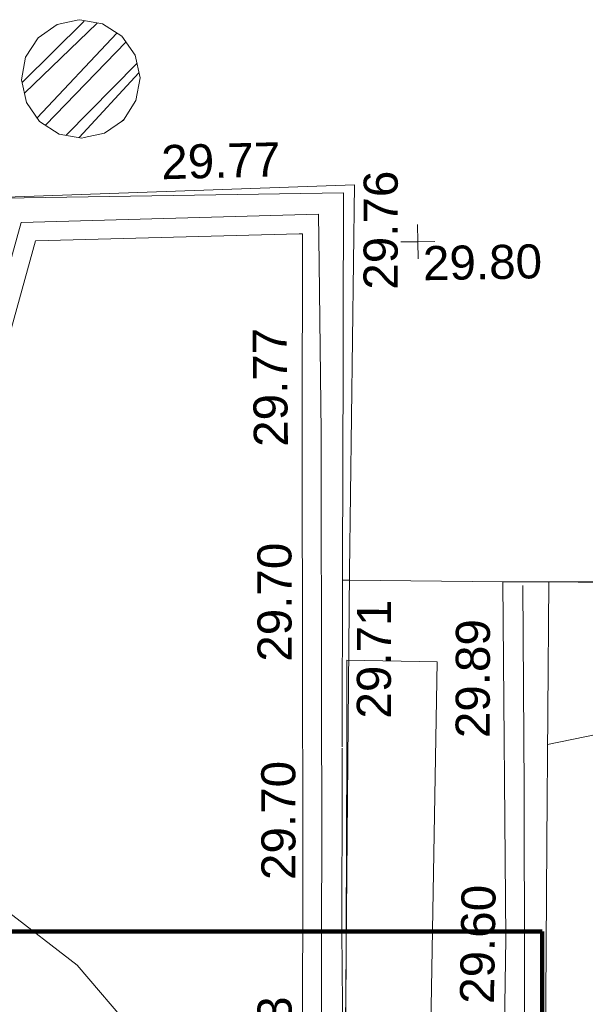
# Model space of a CAD drawing. Header units: millimetres. Extents: x -287732 to 520720, y -88450 to 287754.
# Tile 253 of 256: x 52525 to 58747, y 57184 to 68025. Entities that reach past the tile are written whole.
import ezdxf

# ---------------------------------------------------------------- set-up
doc = ezdxf.new("R2010")
doc.units = ezdxf.units.MM
doc.linetypes.add('IMPORT-HIDDEN2 _3_', pattern=[4762.5, 3175, -1587.5])
doc.linetypes.add('IMPORT-UG_ELEC_STREET LIGHTING_QLB2 _2_', pattern=[2700, 1500, -300.0000000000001, 0, -250, 150, -300.0000000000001, 0, -200])
for name, color, linetype, lineweight, true_color in [('00_UAV_FENCE_2D', 7, 'Continuous', 9, 0x264c2f), ('00_UAV_LEVEL_SPOT', 7, 'Continuous', 9, 0x666666), ('00_UAV_ROAD_MARKING_YELLOW_CONTINUOUS', 40, 'Continuous', 9, 0xffbf00), ('00_UAV_WALL', 7, 'Continuous', 9, 0x7c00a5), ('01_DTM_CONTOUR_MJR', 7, 'Continuous', 9, 0x7f3f00), ('01_DTM_CONTOUR_MNR', 7, 'Continuous', 9, 0xa5a552), ('12333-PUM-2D-U-0001-C01 - Rev2_REVIT IMPORT_dwg', 7, 'Continuous', 9, 0x767676), ('A_RHA_Line', 7, 'Continuous', 9, 0x00a600), ('PUM-CHAMBER EXTENTS', 6, 'IMPORT-HIDDEN2 _3_', 9, 0xff00ff)]:
    doc.layers.add(name, color=color, linetype=linetype, lineweight=lineweight, true_color=true_color)
for name, color, linetype, lineweight in [('00_UAV_ROAD_EDGE', 7, 'Continuous', 9), ('00_UAV_SURFACE', 7, 'Continuous', 9), ('A_RHA_Floor', 7, 'Continuous', 9)]:
    doc.layers.add(name, color=color, linetype=linetype, lineweight=lineweight)
doc.styles.add('Swis721 Lt BT_2', font='swissl.ttf', dxfattribs={"height": 375})

# ---------------------------------------------------------------- blocks, each defined once
blk = doc.blocks.new('12333-PUM-2D-U-0001-C01 - Rev2_REVIT IMPORT_dwg_UAV-2077255-Site Location Plan Proposed')
at = {"layer": '00_UAV_LEVEL_SPOT', "color": 254, "true_color": 0xcccccc, "flags": 128}
for points in [[(500.0000000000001, 0), (0, 0), (0, 500.0000000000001)], [(0, -500.0000000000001), (0, 0), (-500.0000000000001, 0)]]:
    blk.add_lwpolyline(points, dxfattribs=at)
blk = doc.blocks.new('12333-PUM-2D-U-0001-C01 - Rev2_REVIT IMPORT_dwg_MGS62954_T2_Galway_ITM_3d_Rev1-2077680-Site Location Plan Proposed')
at = {"layer": '00_UAV_FENCE_2D', "color": 254, "true_color": 0xcccccc, "flags": 128}
blk.add_lwpolyline([(533990964.1186976, 725596634.5562297), (533987912.7885001, 725596664.6665002), (533983992.7885001, 725596759.6665001), (533978558.7885, 725596850.6665001), (533974087.7885002, 725596902.6665001), (533969196.7885, 725596983.6665001), (533963895.7885001, 725597063.6665001), (533960784.0595002, 725597139.8885002), (533960859.0595002, 725601247.8885001), (533960914.0595002, 725605285.8885002), (533960967.7425002, 725607837.8120002), (533961063.7425001, 725613958.8120003), (533961090.6646549, 725616194.2439687)], dxfattribs=at)
at = {"layer": '00_UAV_ROAD_EDGE', "color": 254, "true_color": 0xeaeaea, "flags": 128}
for points in [[(533959071.0250325, 725614455.1182145), (533959108.3925002, 725616420.3520001), (533959156.3925002, 725618678.352), (533959163.6300742, 725619065.4588194), (533959191.3925, 725620550.3520001), (533955676.9449983, 725620557.8998069), (533955474.8505991, 725620558.3338351)], [(533959011.5705748, 725610001.8845565), (533959032.3925, 725612423.3520001), (533959063.6566026, 725614067.5969732), (533959070.7222597, 725614439.1947522)]]:
    blk.add_lwpolyline(points, dxfattribs=at)
at = {"layer": '00_UAV_ROAD_MARKING_YELLOW_CONTINUOUS', "color": 254, "true_color": 0xeaeaea, "flags": 128}
for points in [[(533955302.3044854, 725619153.0064062), (533955638.7796369, 725620288.3943532), (533958912.7796369, 725620321.394353), (533958909.6255882, 725619780.7002797), (533958898.7796369, 725617921.394353), (533958849.3585611, 725614781.658426), (533958832.779637, 725613728.3943529), (533958773.7796368, 725610647.394353)], [(533958566.3390992, 725610651.7260462), (533958625.3254521, 725613732.013396), (533958647.6269141, 725615148.8320282), (533958691.3037134, 725617923.632326), (533958734.1547801, 725620108.146698), (533958694.8422415, 725620107.8032849), (533955794.1567062, 725620082.4644753), (533955198.0664922, 725618071.0421124)]]:
    blk.add_lwpolyline(points, dxfattribs=at)
at = {"layer": '00_UAV_SURFACE', "color": 254, "true_color": 0xeaeaea}
blk.add_line((533959182.6394672, 725616287.0084558), (533959105.8994269, 725616289.2360315), dxfattribs=at)
at = {"layer": '00_UAV_SURFACE', "color": 254, "true_color": 0xcccccc}
for p, q in [((533960870.0503604, 725616238.0270385), (533959182.6394672, 725616287.0084558)), ((533961375.2657838, 725616229.9713452), (533964274.7533785, 725616148.8625956)), ((533961375.2657839, 725616229.9713452), (533964275.5048328, 725616192.9769939))]:
    blk.add_line(p, q, dxfattribs=at)
at = {"layer": '00_UAV_WALL', "color": 254, "true_color": 0xcccccc, "flags": 128}
blk.add_lwpolyline([(533960802.279188, 725611338.7042763), (533960834.8385002, 725612311.2775003), (533960870.0503604, 725616238.0270385), (533960961.6767714, 725616236.5660493), (533961375.2657841, 725616229.9713453), (533961304.1900002, 725613355.0255), (533961262.7147147, 725611649.9304314), (533961196.1900002, 725608915.0255)], dxfattribs=at)
at = {"layer": '01_DTM_CONTOUR_MJR', "color": 254, "true_color": 0xcccccc, "flags": 128}
blk.add_lwpolyline([(533961331.01796, 725614440.1901997), (533962727.6718315, 725614701.1462661), (533964242.5136212, 725614256.2157795)], dxfattribs=at)
at = {"layer": '01_DTM_CONTOUR_MNR', "color": 254, "true_color": 0xeaeaea, "flags": 128}
blk.add_lwpolyline([(533958997.7365229, 725608911.7271248), (533958949.5136126, 725608948.5231512), (533958740.0000001, 725609080.0000002), (533958657.3264858, 725609173.5884308), (533958540.0000001, 725609310.0000004), (533957738.85035, 725610097.3283256), (533956719.021981, 725611362.99457), (533956114.0993571, 725612100.7750337), (533955336.015036, 725612723.4965209), (533955183.1609159, 725612818.3236567), (533954948.2491391, 725612953.1285881), (533954497.3181946, 725613222.2364635), (533954075.9053629, 725613528.3036281), (533953550.0000002, 725613950.0000004), (533953390.0000001, 725614080.0000001), (533953300.0000001, 725614390), (533953245.856407, 725614400.4224281)], dxfattribs=at)
at = {"xscale": 0.375, "yscale": 0.375, "zscale": 0.375}
blk.add_blockref('12333-PUM-2D-U-0001-C01 - Rev2_REVIT IMPORT_dwg_UAV-2077255-Site Location Plan Proposed', (533960000.0000001, 725620000.0000001), dxfattribs=at)
at = {"layer": '00_UAV_LEVEL_SPOT', "insert": (533960051.8765643, 725619949.1441547), "char_height": 375, "width": 1495.902363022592, "attachment_point": 1, "line_spacing_factor": 1.005061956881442, "style": 'Swis721 Lt BT_2'}
blk.add_mtext('29.80', dxfattribs=at)
at = {"layer": '00_UAV_ROAD_EDGE', "color": 251, "true_color": 0x666666, "char_height": 375, "width": 1495.902363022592, "attachment_point": 1, "line_spacing_factor": 1.005061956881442, "style": 'Swis721 Lt BT_2'}
for s, insert, rotation in [('29.76', (533959393.300954, 725619481.8407521), 88.92888960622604), ('29.71', (533959236.9650992, 725614762.2273189), 88.91069437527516)]:
    blk.add_mtext(s, dxfattribs=dict(at, insert=insert, rotation=rotation))
at = {"layer": '00_UAV_ROAD_MARKING_YELLOW_CONTINUOUS', "color": 251, "true_color": 0x666666, "char_height": 375, "width": 1495.902363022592, "attachment_point": 1, "line_spacing_factor": 1.005061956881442, "style": 'Swis721 Lt BT_2'}
for s, insert, rotation in [('29.77', (533957191.390709, 725621110.8348769), 0.5004920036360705), ('29.77', (533958157.2133654, 725617771.0474397), 89.66577840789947), ('29.70', (533958156.3932875, 725615406.5952691), 89.09820911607), ('29.70', (533958156.9079185, 725613003.1199126), 89.0982091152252), ('29.53', (533958065.1486592, 725610412.8541235), 88.80380237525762)]:
    blk.add_mtext(s, dxfattribs=dict(at, insert=insert, rotation=rotation))
at = {"layer": '00_UAV_WALL', "color": 251, "true_color": 0x666666, "char_height": 375, "width": 1495.902363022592, "attachment_point": 1, "line_spacing_factor": 1.005061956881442, "style": 'Swis721 Lt BT_2'}
for s, insert, rotation in [('29.89', (533960319.9535698, 725614527.859392), 88.86114153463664), ('29.60', (533960315.5235295, 725611604.82698), 88.11874999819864)]:
    blk.add_mtext(s, dxfattribs=dict(at, insert=insert, rotation=rotation))
blk = doc.blocks.new('12333-PUM-2D-U-0001-C01 - Rev2_REVIT IMPORT_dwg-1620468-Site Location Plan Proposed')
at = {"layer": 'PUM-CHAMBER EXTENTS', "true_color": 0xffaaff}
h = blk.add_hatch(dxfattribs=at)
h.set_pattern_fill('FP_3', color=211, style=0, pattern_type=2)
h.set_pattern_definition([(45, (-533641079.65, -725615854.3560001), (-265.1650429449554, 265.1650429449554), []), (45, (-533640902.873, -725615854.3560001), (-265.1650429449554, 265.1650429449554), [])])
h.paths.add_polyline_path([(315244.3501529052, 5350.042410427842), (315493.8985591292, 5399.680674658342), (315705.4554825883, 5541.038491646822), (315846.8132995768, 5752.595415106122), (315896.4515638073, 6002.143821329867), (315846.8132995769, 6251.692227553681), (315705.4554825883, 6463.249151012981), (315493.8985591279, 6604.606968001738), (315217.3007644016, 6648.864774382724), (314994.8017466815, 6604.606968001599), (314783.2448232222, 6463.249151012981), (314641.8870062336, 6251.692227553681), (314592.2487420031, 6002.143821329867), (314641.8870062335, 5752.595415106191), (314783.2448232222, 5541.038491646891), (314994.8017466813, 5399.680674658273), (315212.096798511, 5356.45800150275)])
at = {"layer": 'PUM-CHAMBER EXTENTS', "color": 211, "linetype": 'Continuous', "true_color": 0xffaaff, "flags": 128}
blk.add_lwpolyline([(315896.4515638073, 6002.14382132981), (315846.8132995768, 6251.692227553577), (315705.4554825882, 6463.249151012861), (315493.8985591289, 6604.606968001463), (315244.3501529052, 6654.245232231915), (315217.3007644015, 6648.864774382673), (314994.8017466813, 6604.606968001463), (314783.2448232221, 6463.249151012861), (314641.8870062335, 6251.692227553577), (314592.2487420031, 6002.14382132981), (314641.8870062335, 5752.595415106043), (314783.2448232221, 5541.038491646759), (314994.8017466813, 5399.680674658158), (315244.3501529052, 5350.042410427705), (315271.3995412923, 5355.422868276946), (315493.8985591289, 5399.680674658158), (315705.4554825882, 5541.038491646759), (315846.8132995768, 5752.595415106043)], close=True, dxfattribs=at)
blk.add_blockref('12333-PUM-2D-U-0001-C01 - Rev2_REVIT IMPORT_dwg_MGS62954_T2_Galway_ITM_3d_Rev1-2077680-Site Location Plan Proposed', (-533641079.6498471, -725615854.3561786))

msp = doc.modelspace()

# ---------------------------------------------------------------- linework, layer by layer
at = {"layer": 'A_RHA_Floor', "color": 253, "true_color": 0xaaaaaa}
for p, q in [((52373.38989203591, 66071.1005467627), (56206.51273353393, 66206.0290829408)), ((56206.51273353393, 66206.0290829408), (56152.77208032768, 61948.76004007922)), ((56152.77208032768, 61948.76004007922), (56094.99484407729, 55563.48279006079)), ((56124.75504341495, 60972.80324738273), (57117.67462364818, 60955.55268454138)), ((57117.67462364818, 60955.55268454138), (56881.45301627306, 47358.94940881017)), ((56097.54117045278, 51920.9264131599), (56121.84851932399, 60006.03537411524))]:
    msp.add_line(p, q, dxfattribs=at)
at = {"layer": 'A_RHA_Floor', "color": 254, "true_color": 0xdddddd}
msp.add_line((56121.85867195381, 60009.41234125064), (56124.75504341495, 60972.80324738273), dxfattribs=at)
at = {"layer": 'A_RHA_Line', "color": 1, "lineweight": 140, "true_color": 0xff0000}
for p, q in [((-15424.57894491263, 57984.08758351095), (58270.55521156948, 57984.08758351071)), ((58270.55521156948, 57984.08758351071), (58270.55521156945, 44402.91055661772))]:
    msp.add_line(p, q, dxfattribs=at)

# ---------------------------------------------------------------- block references
at = {"layer": '12333-PUM-2D-U-0001-C01 - Rev2_REVIT IMPORT_dwg', "color": 254, "linetype": 'IMPORT-UG_ELEC_STREET LIGHTING_QLB2 _2_', "true_color": 0xffd4d4, "rotation": 0.9999999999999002}
msp.add_blockref('12333-PUM-2D-U-0001-C01 - Rev2_REVIT IMPORT_dwg-1620468-Site Location Plan Proposed', (-261895.0770586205, 55869.5817132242), dxfattribs=at)

doc.saveas('drawing.dxf')
